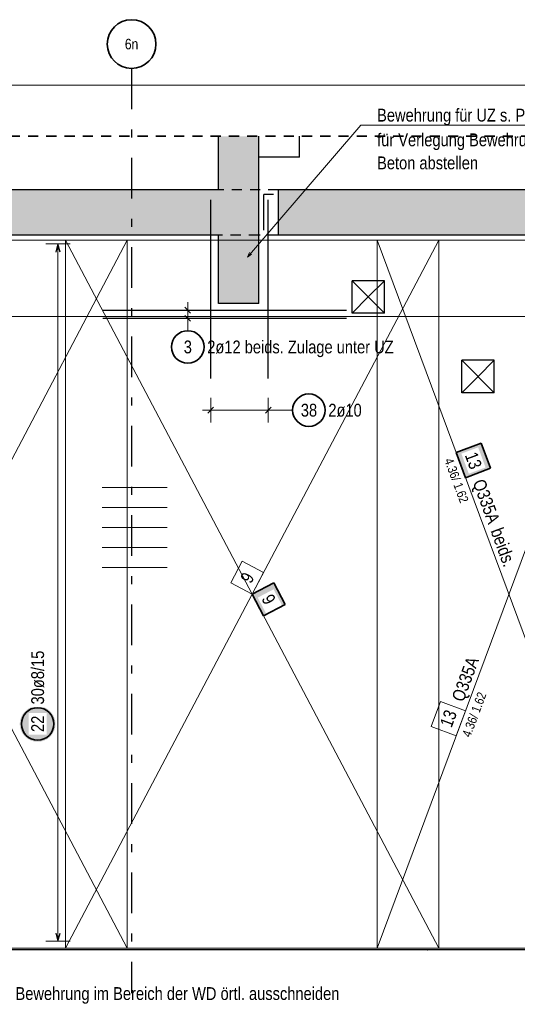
# Model space of a CAD drawing. Header units: millimetres. Extents: x -1.6 to 96.2, y -42.8 to 42.
# Tile 17 of 43: x 37.4 to 43.6, y 8.7 to 20.8. Entities that reach past the tile are written whole.
import ezdxf
from ezdxf.enums import TextEntityAlignment as Align

# ---------------------------------------------------------------- set-up
doc = ezdxf.new("R2010")
doc.units = ezdxf.units.MM
doc.linetypes.add('DASHDOTX2', pattern=[2, 1, -0.5, 0, -0.5])
doc.linetypes.add('HIDDEN', pattern=[0.375, 0.25, -0.125])
for name, color, linetype, lineweight in [('Achsen', 7, 'Continuous', 20), ('Bewehrung', 7, 'Continuous', 20), ('NploBewehrung', 7, 'Continuous', 20), ('Schraffuren', 7, 'Continuous', 20)]:
    doc.layers.add(name, color=color, linetype=linetype, lineweight=lineweight)
doc.styles.add('Arial Narrow', font='ARIALN.TTF')

msp = doc.modelspace()

# ---------------------------------------------------------------- hatches: boundary and pattern name
at = {"layer": 'Bewehrung', "lineweight": 35, "true_color": 0xffffff}
for points in [[(43.235549, 15.287474), (43.120533, 15.596782), (42.811225, 15.481766), (42.926241, 15.172458)], [(40.703781, 13.612403), (40.563807, 13.877746), (40.298463, 13.737771), (40.438438, 13.472428)]]:
    msp.add_hatch(color=7, dxfattribs=at).paths.add_polyline_path(points)
at = {"layer": 'Schraffuren', "lineweight": 50, "true_color": 0xd7ffd7}
for points in [[(40.380955, 18.717778), (40.380955, 19.376041), (39.880976, 19.376041), (39.880978, 18.717778)], [(29.280951, 18.157766), (40.380976, 18.157766), (40.380955, 18.717778), (29.280951, 18.717778)], [(40.620953, 18.157766), (47.261361, 18.157766), (47.261361, 18.717778), (40.620953, 18.717778)], [(39.880976, 17.317778), (40.380976, 17.317778), (40.380976, 18.157766), (39.880976, 18.157766)]]:
    msp.add_hatch(color=254, dxfattribs=at).paths.add_polyline_path(points)
at = {"layer": 'Schraffuren', "lineweight": 25, "true_color": 0xffffff}
msp.add_hatch(color=7, dxfattribs=at).paths.add_polyline_path([(37.873701, 12.140193), (37.873567, 12.147871), (37.873166, 12.15554), (37.872496, 12.163189), (37.87156, 12.170811), (37.870359, 12.178396), (37.868894, 12.185934), (37.867166, 12.193416), (37.865179, 12.200833), (37.862934, 12.208177), (37.860434, 12.215438), (37.857682, 12.222607), (37.854681, 12.229675), (37.851436, 12.236635), (37.84795, 12.243477), (37.844227, 12.250193), (37.840272, 12.256775), (37.83609, 12.263216), (37.831685, 12.269506), (37.827064, 12.275639), (37.822231, 12.281606), (37.817193, 12.287402), (37.811956, 12.293018), (37.806526, 12.298448), (37.80091, 12.303685), (37.795115, 12.308723), (37.789147, 12.313556), (37.783014, 12.318177), (37.776724, 12.322581), (37.770284, 12.326764), (37.763701, 12.330719), (37.756985, 12.334442), (37.750143, 12.337928), (37.743183, 12.341173), (37.736115, 12.344174), (37.728946, 12.346926), (37.721685, 12.349426), (37.714342, 12.351671), (37.706924, 12.353658), (37.699442, 12.355386), (37.691904, 12.356851), (37.68432, 12.358052), (37.676698, 12.358988), (37.669048, 12.359657), (37.661379, 12.360059), (37.653701, 12.360193), (37.646024, 12.360059), (37.638355, 12.359657), (37.630705, 12.358988), (37.623083, 12.358052), (37.615499, 12.356851), (37.607961, 12.355386), (37.600479, 12.353658), (37.593061, 12.351671), (37.585718, 12.349426), (37.578457, 12.346926), (37.571288, 12.344174), (37.564219, 12.341173), (37.55726, 12.337928), (37.550418, 12.334442), (37.543701, 12.330719), (37.537119, 12.326764), (37.530679, 12.322581), (37.524389, 12.318177), (37.518256, 12.313556), (37.512288, 12.308723), (37.506493, 12.303685), (37.500877, 12.298448), (37.495447, 12.293018), (37.49021, 12.287402), (37.485172, 12.281606), (37.480339, 12.275639), (37.475718, 12.269506), (37.471313, 12.263216), (37.467131, 12.256775), (37.463176, 12.250193), (37.459453, 12.243477), (37.455967, 12.236635), (37.452721, 12.229675), (37.449721, 12.222607), (37.446969, 12.215438), (37.444469, 12.208177), (37.442224, 12.200833), (37.440236, 12.193416), (37.438509, 12.185934), (37.437044, 12.178396), (37.435842, 12.170811), (37.434907, 12.163189), (37.434237, 12.15554), (37.433835, 12.147871), (37.433701, 12.140193), (37.433835, 12.132515), (37.434237, 12.124847), (37.434907, 12.117197), (37.435842, 12.109575), (37.437044, 12.101991), (37.438509, 12.094453), (37.440236, 12.08697), (37.442224, 12.079553), (37.444469, 12.072209), (37.446969, 12.064949), (37.449721, 12.05778), (37.452721, 12.050711), (37.455967, 12.043752), (37.459453, 12.036909), (37.463176, 12.030193), (37.467131, 12.023611), (37.471313, 12.017171), (37.475718, 12.01088), (37.480339, 12.004748), (37.485172, 11.99878), (37.49021, 11.992984), (37.495447, 11.987368), (37.500877, 11.981938), (37.506493, 11.976701), (37.512288, 11.971663), (37.518256, 11.966831), (37.524389, 11.962209), (37.530679, 11.957805), (37.537119, 11.953623), (37.543701, 11.949668), (37.550418, 11.945945), (37.55726, 11.942458), (37.564219, 11.939213), (37.571288, 11.936213), (37.578457, 11.933461), (37.585718, 11.930961), (37.593061, 11.928716), (37.600479, 11.926728), (37.607961, 11.925001), (37.615499, 11.923535), (37.623083, 11.922334), (37.630705, 11.921398), (37.638355, 11.920729), (37.646024, 11.920327), (37.653701, 11.920193), (37.661379, 11.920327), (37.669048, 11.920729), (37.676698, 11.921398), (37.68432, 11.922334), (37.691904, 11.923535), (37.699442, 11.925001), (37.706924, 11.926728), (37.714342, 11.928716), (37.721685, 11.930961), (37.728946, 11.933461), (37.736115, 11.936213), (37.743183, 11.939213), (37.750143, 11.942458), (37.756985, 11.945945), (37.763701, 11.949668), (37.770284, 11.953623), (37.776724, 11.957805), (37.783014, 11.962209), (37.789147, 11.966831), (37.795115, 11.971663), (37.80091, 11.976701), (37.806526, 11.981938), (37.811956, 11.987368), (37.817193, 11.992984), (37.822231, 11.99878), (37.827064, 12.004748), (37.831685, 12.01088), (37.83609, 12.017171), (37.840272, 12.023611), (37.844227, 12.030193), (37.84795, 12.036909), (37.851436, 12.043752), (37.854681, 12.050711), (37.857682, 12.05778), (37.860434, 12.064949), (37.862934, 12.072209), (37.865179, 12.079553), (37.867166, 12.08697), (37.868894, 12.094453), (37.870359, 12.101991), (37.87156, 12.109575), (37.872496, 12.117197), (37.873166, 12.124847)])

# ---------------------------------------------------------------- linework, layer by layer
at = {"color": 2, "linetype": 'HIDDEN', "lineweight": 35, "ltscale": 0.5}
msp.add_line((48.010238, 19.376041), (19.31192, 19.376041), dxfattribs=at)
at = {"color": 3, "linetype": 'Continuous', "lineweight": 25}
for p, q in [((39.880976, 18.717778), (39.880976, 19.376041)), ((40.380955, 18.717778), (40.380955, 19.376041)), ((39.880978, 18.717778), (29.280951, 18.717778)), ((40.380955, 18.157778), (40.380955, 18.717778)), ((47.261361, 18.717778), (40.620953, 18.717778)), ((40.620953, 18.157778), (40.620953, 18.717778)), ((39.880976, 18.157766), (37.180976, 18.157766)), ((39.880976, 17.317778), (39.880976, 18.157778)), ((40.380955, 17.317778), (40.380955, 18.157778)), ((47.261361, 18.157766), (40.620953, 18.157766)), ((40.380976, 17.317778), (39.880976, 17.317778))]:
    msp.add_line(p, q, dxfattribs=at)
at = {"color": 3, "linetype": 'HIDDEN', "lineweight": 25, "ltscale": 0.5}
for p, q in [((40.380238, 19.117778), (40.380238, 19.376041)), ((40.380955, 19.117778), (40.380238, 19.117778)), ((40.620953, 18.717778), (39.880978, 18.717778)), ((40.380976, 18.157766), (39.880976, 18.157766)), ((40.620953, 18.157766), (40.380976, 18.157766))]:
    msp.add_line(p, q, dxfattribs=at)
at = {"layer": 'Achsen', "color": 3, "linetype": 'DASHDOTX2', "lineweight": 25, "ltscale": 0.5}
msp.add_line((38.811057, 20.210985), (38.811057, 8.823913), dxfattribs=at)
at = {"layer": 'Achsen', "color": 3, "linetype": 'Continuous', "lineweight": 25}
for p, q in [((40.880238, 19.117778), (40.880238, 19.376041)), ((40.880238, 19.117778), (40.380955, 19.117778)), ((40.560953, 18.657766), (40.440955, 18.657766)), ((40.440955, 18.217766), (40.440955, 18.657766)), ((41.927655, 17.597766), (41.527655, 17.597766)), ((41.527655, 17.197766), (41.527655, 17.597766)), ((41.927655, 17.197766), (41.527655, 17.597766)), ((41.727655, 17.397766), (41.927655, 17.597766)), ((41.927655, 17.197766), (41.927655, 17.597766)), ((41.527655, 17.197766), (41.727655, 17.397766)), ((41.927655, 17.197766), (41.527655, 17.197766)), ((43.280356, 16.617766), (42.880356, 16.617766)), ((42.880356, 16.217766), (42.880356, 16.617766)), ((43.280356, 16.217766), (42.880356, 16.617766)), ((43.080356, 16.417766), (43.280356, 16.617766)), ((43.280356, 16.217766), (43.280356, 16.617766)), ((42.880356, 16.217766), (43.080356, 16.417766)), ((43.280356, 16.217766), (42.880356, 16.217766)), ((45.140987, 9.357763), (37.180976, 9.357763))]:
    msp.add_line(p, q, dxfattribs=at)
at = {"layer": 'Achsen', "color": 3, "linetype": 'Continuous', "lineweight": 25, "ltscale": 0.5}
for p, q in [((39.786862, 16.394505), (39.786862, 18.594505)), ((40.495521, 16.394505), (40.495521, 18.594505)), ((38.458035, 17.234986), (41.458035, 17.234986)), ((39.468346, 17.270341), (39.539057, 17.199631)), ((38.458035, 17.134986), (41.458035, 17.134986)), ((39.468346, 17.170341), (39.539057, 17.099631)), ((39.751507, 15.968167), (39.822218, 16.038877)), ((40.460166, 15.968167), (40.530876, 16.038877))]:
    msp.add_line(p, q, dxfattribs=at)
at = {"layer": 'Achsen', "color": 5, "linetype": 'Continuous', "lineweight": 18, "ltscale": 0.5}
for p, q in [((39.353701, 17.234986), (39.653701, 17.234986)), ((39.503701, 17.034986), (39.503701, 17.334986)), ((39.353701, 17.134986), (39.653701, 17.134986)), ((39.503701, 16.981892), (39.503701, 17.034986)), ((39.786862, 15.853522), (39.786862, 16.153522)), ((40.495521, 15.853522), (40.495521, 16.153522)), ((40.595521, 16.003522), (39.686862, 16.003522)), ((40.795751, 16.003522), (40.595521, 16.003522))]:
    msp.add_line(p, q, dxfattribs=at)
at = {"layer": 'Achsen', "color": 2, "linetype": 'Continuous', "lineweight": 35}
msp.add_circle((38.811057, 20.510985), 0.3, dxfattribs=at)
at = {"layer": 'Achsen', "color": 2, "linetype": 'Continuous', "lineweight": 35, "ltscale": 0.5}
for centre in [(39.503701, 16.781892), (40.995751, 16.003522)]:
    msp.add_circle(centre, 0.2, dxfattribs=at)
at = {"layer": 'Bewehrung', "color": 7, "linetype": 'Continuous', "lineweight": 18, "ltscale": 0.5}
for p, q in [((38.758465, 18.097766), (34.158467, 18.097766)), ((37.998467, 18.097766), (37.998467, 9.377771)), ((42.598463, 18.097766), (37.998467, 18.097766)), ((37.998467, 18.097766), (37.998467, 18.097766)), ((42.598463, 9.377776), (37.998467, 18.097766)), ((38.758465, 9.377773), (38.758465, 18.097766)), ((45.080985, 18.09776), (41.838472, 18.09776)), ((41.838472, 18.09776), (41.838472, 9.377777)), ((41.838472, 18.09776), (45.080985, 9.37778)), ((42.598463, 9.377776), (42.598463, 18.097766)), ((35.703541, 9.377769), (38.758465, 9.377773)), ((37.998467, 9.377771), (42.598463, 9.377776)), ((41.838472, 9.377777), (42.818978, 9.377777)), ((42.818978, 9.377777), (45.080985, 9.37778))]:
    msp.add_line(p, q, dxfattribs=at)
at = {"layer": 'Bewehrung', "color": 9, "linetype": 'Continuous', "lineweight": 0, "ltscale": 0.5}
for p, q in [((38.758467, 18.097765), (34.158473, 18.097765)), ((37.998468, 18.097763), (37.998468, 9.377768)), ((42.598464, 18.097763), (37.998468, 18.097763)), ((37.998468, 18.097763), (37.998468, 18.097763)), ((38.758467, 9.377768), (38.758467, 18.097765)), ((45.080989, 18.097762), (41.83847, 18.097762)), ((41.83847, 18.097762), (41.83847, 9.377774)), ((42.598464, 9.377774), (42.598464, 18.097763)), ((40.173097, 14.143084), (40.033123, 13.877741)), ((40.438441, 14.003109), (40.173097, 14.143084)), ((40.033123, 13.877741), (40.298466, 13.737766)), ((42.616934, 12.418094), (42.501918, 12.108786)), ((42.926241, 12.303078), (42.616934, 12.418094)), ((42.811226, 11.99377), (42.926241, 12.303078)), ((42.501918, 12.108786), (42.811226, 11.99377)), ((35.060245, 9.377763), (38.758467, 9.377768)), ((37.998468, 9.377768), (42.598464, 9.377774)), ((41.83847, 9.377774), (45.080989, 9.377778))]:
    msp.add_line(p, q, dxfattribs=at)
at = {"layer": 'Bewehrung', "color": 2, "linetype": 'Continuous', "lineweight": 35, "ltscale": 0.5}
for p, q in [((43.120533, 15.596782), (42.811225, 15.481766)), ((43.235549, 15.287474), (43.120533, 15.596782)), ((42.811225, 15.481766), (42.926241, 15.172458)), ((42.926241, 15.172458), (43.235549, 15.287474)), ((40.563807, 13.877746), (40.298463, 13.737771)), ((40.703781, 13.612403), (40.563807, 13.877746)), ((40.298463, 13.737771), (40.438438, 13.472428)), ((40.438438, 13.472428), (40.703781, 13.612403))]:
    msp.add_line(p, q, dxfattribs=at)
at = {"layer": 'Bewehrung', "color": 9, "linetype": 'Continuous', "lineweight": 0}
msp.add_circle((42.458477, 9.357763), 0.00222, dxfattribs=at)
at = {"layer": 'NploBewehrung', "color": 9, "linetype": 'Continuous', "lineweight": 0, "ltscale": 0.5}
for p, q in [((38.450238, 15.049765), (39.250238, 15.049765)), ((38.450238, 14.803765), (39.250238, 14.803765)), ((38.450238, 14.557765), (39.250238, 14.557765)), ((38.450238, 14.311766), (39.250238, 14.311766)), ((38.450238, 14.065766), (39.250238, 14.065766))]:
    msp.add_line(p, q, dxfattribs=at)
at = {"layer": 'Schraffuren', "color": 5, "linetype": 'Continuous', "lineweight": 18, "ltscale": 0.5}
for p, q in [((47.632238, 20.003522), (22.338967, 20.003522)), ((38.053701, 18.049766), (37.753701, 18.049766)), ((37.903701, 18.049766), (37.903701, 9.465769)), ((37.753701, 9.465769), (38.053701, 9.465769))]:
    msp.add_line(p, q, dxfattribs=at)
at = {"layer": 'Schraffuren', "color": 5, "linetype": 'Continuous', "lineweight": 18}
for p, q in [((41.637932, 19.513982), (40.239095, 17.888094)), ((45.095444, 19.513982), (41.637932, 19.513982)), ((40.239095, 17.888094), (40.266039, 17.944062)), ((40.290413, 17.923091), (40.239095, 17.888094))]:
    msp.add_line(p, q, dxfattribs=at)
at = {"layer": 'Schraffuren', "color": 3, "linetype": 'Continuous', "lineweight": 25, "ltscale": 0.5}
for p, q in [((37.903701, 18.049766), (37.876907, 17.949766)), ((37.930496, 17.949766), (37.903701, 18.049766)), ((37.876907, 9.565769), (37.903701, 9.465769)), ((37.903701, 9.465769), (37.930496, 9.565769))]:
    msp.add_line(p, q, dxfattribs=at)
at = {"layer": 'Schraffuren', "color": 9, "linetype": 'Continuous', "lineweight": 0}
msp.add_line((47.760238, 17.157766), (22.211052, 17.157766), dxfattribs=at)
at = {"layer": 'Schraffuren', "color": 2, "linetype": 'Continuous', "lineweight": 35, "ltscale": 0.5}
msp.add_circle((37.653701, 12.140193), 0.2, dxfattribs=at)

# ---------------------------------------------------------------- texts
at = {"layer": 'Achsen', "color": 3, "lineweight": 25, "style": 'Arial Narrow'}
msp.add_text('6n', height=0.13, dxfattribs=at).set_placement((38.81106, 20.510985), align=Align.MIDDLE_CENTER)
at = {"layer": 'Achsen', "color": 2, "lineweight": 35, "char_height": 0.1575, "attachment_point": 1, "line_spacing_factor": 0.9, "style": 'Arial Narrow'}
for s, insert in [('3', (39.454089, 16.860642)), ('2ø12 beids. Zulage unter UZ', (39.743701, 16.860642)), ('38', (40.896526, 16.082272)), ('2ø10', (41.235751, 16.082272))]:
    msp.add_mtext(s, dxfattribs=dict(at, insert=insert))
at = {"layer": 'Bewehrung', "color": 2, "lineweight": 35, "style": 'Arial Narrow'}
msp.add_text('Bewehrung im Bereich der WD örtl. ausschneiden', height=0.1575, dxfattribs=at).set_placement((37.380626, 8.742267))
at = {"layer": 'Bewehrung', "color": 9, "lineweight": 0, "attachment_point": 1, "line_spacing_factor": 0.9, "style": 'Arial Narrow'}
for s, insert, char_height, rotation in [('9', (40.142981, 13.933287), 0.1575, 62.1873288), ('Q335A', (42.751133, 12.456211), 0.1575, 69.6023968), (' 4.36/ 1.62', (42.867463, 11.972858), 0.1125, 69.6023968), ('13', (42.605684, 12.140376), 0.1575, 69.6023968)]:
    msp.add_mtext(s, dxfattribs=dict(at, insert=insert, char_height=char_height, rotation=rotation))
at = {"layer": 'Schraffuren', "color": 2, "lineweight": 35, "style": 'Arial Narrow'}
for s, p in [('Bewehrung für UZ s. Plan Nr. A-B-EG-03', (41.836297, 19.55711)), ('für Verlegung Bewehrung für UZ', (41.836297, 19.252812)), ('Beton abstellen', (41.836297, 18.969312))]:
    msp.add_text(s, height=0.1575, dxfattribs=at).set_placement(p)

# ---------------------------------------------------------------- next in the draw order: texts
at = {"layer": 'Bewehrung', "color": 2, "lineweight": 35, "char_height": 0.1575, "attachment_point": 1, "line_spacing_factor": 0.9, "style": 'Arial Narrow', "bg_fill": 3, "box_fill_scale": 1.2, "bg_fill_color": 256, "bg_fill_true_color": 13158600, "bg_fill_transparency": 0}
for s, insert, rotation in [('13', (43.062616, 15.50507), 290.397589), ('Q335A', (43.158857, 15.170937), 290.397589), ('9', (40.547627, 13.755711), 297.8126874)]:
    msp.add_mtext(s, dxfattribs=dict(at, insert=insert, rotation=rotation))
at = {"layer": 'Schraffuren', "color": 2, "lineweight": 35, "char_height": 0.1575, "attachment_point": 1, "rotation": 90, "line_spacing_factor": 0.9, "style": 'Arial Narrow', "bg_fill": 3, "box_fill_scale": 1.2, "bg_fill_color": 256, "bg_fill_true_color": 13158600, "bg_fill_transparency": 0}
for s, insert in [('30ø8/15', (37.574951, 12.380193)), ('22', (37.574951, 12.040968))]:
    msp.add_mtext(s, dxfattribs=dict(at, insert=insert))

# ---------------------------------------------------------------- next in the draw order: linework, layer by layer
at = {"layer": 'Bewehrung', "color": 7, "linetype": 'Continuous', "lineweight": 18, "ltscale": 0.5}
msp.add_line((34.158467, 18.097766), (38.758465, 9.377773), dxfattribs=at)
at = {"layer": 'Bewehrung', "color": 9, "linetype": 'Continuous', "lineweight": 0, "ltscale": 0.5}
for p, q in [((38.758467, 18.097765), (34.158473, 9.377763)), ((37.998468, 9.377768), (42.598464, 18.097763)), ((40.298466, 13.737766), (40.438441, 14.003109))]:
    msp.add_line(p, q, dxfattribs=at)

# ---------------------------------------------------------------- next in the draw order: texts
at = {"layer": 'Bewehrung', "color": 2, "lineweight": 35, "attachment_point": 1, "line_spacing_factor": 0.9, "style": 'Arial Narrow', "bg_fill": 3, "box_fill_scale": 1.2, "bg_fill_color": 256, "bg_fill_true_color": 13158600, "bg_fill_transparency": 0}
for s, insert, char_height, rotation in [(' 4.36/ 1.62', (42.754988, 15.460854), 0.1125, 290.397589), ('beids.', (43.382105, 14.573473), 0.16, 290.0190266)]:
    msp.add_mtext(s, dxfattribs=dict(at, insert=insert, char_height=char_height, rotation=rotation))

# ---------------------------------------------------------------- next in the draw order: linework, layer by layer
at = {"layer": 'Bewehrung', "color": 9, "linetype": 'Continuous', "lineweight": 0, "ltscale": 0.5}
msp.add_line((45.080989, 18.097762), (41.83847, 9.377774), dxfattribs=at)

doc.saveas('drawing.dxf')
